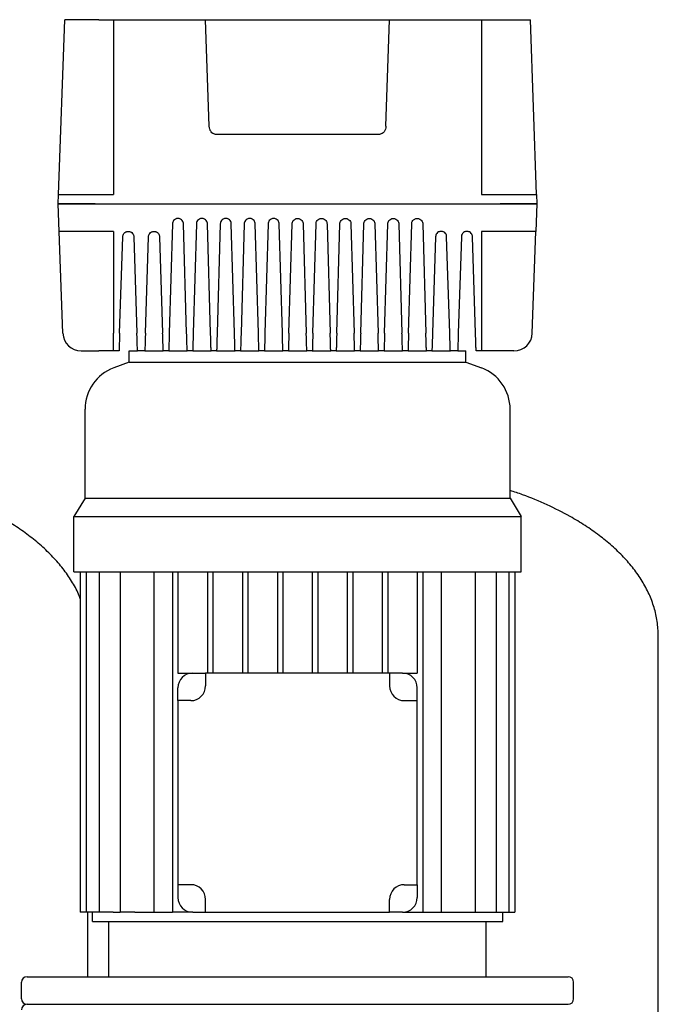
# Model space of a CAD drawing. Header units: millimetres. Extents: x 14 to 2034, y 13 to 1144.
# Tile 6 of 8: x 617 to 964, y 609 to 1144. Entities that reach past the tile are written whole.
import ezdxf

# ---------------------------------------------------------------- set-up
doc = ezdxf.new("R2010")
doc.units = ezdxf.units.MM

msp = doc.modelspace()

# ---------------------------------------------------------------- linework, layer by layer
at = {"color": 7, "linetype": 'Continuous', "lineweight": 25}
for p, q in [((638.54, 1048.87), (641.86, 1143.87)), ((660.36, 1143.87), (641.86, 1143.87)), ((660.36, 1143.87), (668.36, 1143.87)), ((668.36, 1143.87), (668.36, 1048.87)), ((668.36, 1143.87), (718.36, 1143.87)), ((720.39, 1085.99), (718.36, 1143.87)), ((721.29, 1143.87), (815.44, 1143.87)), ((816.34, 1085.99), (818.36, 1143.87)), ((818.36, 1143.87), (868.36, 1143.87)), ((868.36, 1143.87), (868.36, 1048.87)), ((868.36, 1143.87), (876.36, 1143.87)), ((876.36, 1143.87), (894.87, 1143.87)), ((898.19, 1048.87), (894.87, 1143.87)), ((723.46, 1081.7), (813.27, 1081.7)), ((638.36, 1043.87), (638.54, 1048.87)), ((658.53, 1048.87), (668.36, 1048.87)), ((868.36, 1048.87), (878.2, 1048.87)), ((898.19, 1048.87), (898.36, 1043.87)), ((638.89, 1028.87), (638.36, 1043.87)), ((658.35, 1043.87), (878.38, 1043.87)), ((898.36, 1043.87), (897.84, 1028.87)), ((700.37, 1032.96), (698.64, 973.52)), ((708.09, 973.52), (706.36, 1032.96)), ((713.37, 1032.96), (711.64, 973.52)), ((721.09, 973.52), (719.36, 1032.96)), ((726.37, 1032.96), (724.64, 973.52)), ((734.09, 973.52), (732.36, 1032.96)), ((739.37, 1032.96), (737.64, 973.52)), ((747.09, 973.52), (745.36, 1032.96)), ((752.37, 1032.96), (750.64, 973.52)), ((760.09, 973.52), (758.36, 1032.96)), ((763.64, 973.52), (765.37, 1032.96)), ((771.36, 1032.96), (773.09, 973.52)), ((776.64, 973.52), (778.37, 1032.96)), ((784.36, 1032.96), (786.09, 973.52)), ((789.64, 973.52), (791.37, 1032.96)), ((797.36, 1032.96), (799.09, 973.52)), ((802.64, 973.52), (804.37, 1032.96)), ((810.36, 1032.96), (812.09, 973.52)), ((815.64, 973.52), (817.37, 1032.96)), ((823.36, 1032.96), (825.09, 973.52)), ((828.64, 973.52), (830.37, 1032.96)), ((836.36, 1032.96), (838.09, 973.52)), ((640.82, 973.52), (638.89, 1028.87)), ((668.36, 1028.87), (658.88, 1028.87)), ((668.36, 1028.87), (668.36, 973.52)), ((877.85, 1028.87), (868.36, 1028.87)), ((868.36, 1028.87), (868.36, 973.52)), ((895.91, 973.52), (897.84, 1028.87)), ((671.68, 973.52), (673.37, 1025.97)), ((679.36, 1025.97), (681.05, 973.52)), ((685.68, 973.52), (687.37, 1025.97)), ((693.36, 1025.97), (695.05, 973.52)), ((843.37, 1025.97), (841.68, 973.52)), ((851.05, 973.52), (849.36, 1025.97)), ((857.37, 1025.97), (855.68, 973.52)), ((865.05, 973.52), (863.36, 1025.97)), ((668.36, 963.87), (668.36, 973.52)), ((868.36, 973.52), (868.36, 963.87)), ((650.82, 963.87), (660.36, 963.87)), ((668.36, 963.87), (660.36, 963.87)), ((671.36, 963.87), (668.36, 963.87)), ((676.86, 957.87), (676.86, 963.87)), ((676.86, 963.87), (681.36, 963.87)), ((685.36, 963.87), (681.36, 963.87)), ((685.36, 963.87), (695.36, 963.87)), ((698.36, 963.87), (695.36, 963.87)), ((698.36, 963.87), (708.36, 963.87)), ((711.36, 963.87), (708.36, 963.87)), ((711.36, 963.87), (721.36, 963.87)), ((724.36, 963.87), (721.36, 963.87)), ((724.36, 963.87), (734.36, 963.87)), ((737.36, 963.87), (734.36, 963.87)), ((737.36, 963.87), (747.36, 963.87)), ((750.36, 963.87), (747.36, 963.87)), ((750.36, 963.87), (760.36, 963.87)), ((763.36, 963.87), (760.36, 963.87)), ((763.36, 963.87), (773.36, 963.87)), ((776.36, 963.87), (773.36, 963.87)), ((776.36, 963.87), (786.36, 963.87)), ((789.36, 963.87), (786.36, 963.87)), ((789.36, 963.87), (799.36, 963.87)), ((802.36, 963.87), (799.36, 963.87)), ((802.36, 963.87), (812.36, 963.87)), ((815.36, 963.87), (812.36, 963.87)), ((815.36, 963.87), (825.36, 963.87)), ((828.36, 963.87), (825.36, 963.87)), ((828.36, 963.87), (838.36, 963.87)), ((841.36, 963.87), (838.36, 963.87)), ((841.36, 963.87), (851.36, 963.87)), ((855.36, 963.87), (851.36, 963.87)), ((855.36, 963.87), (859.86, 963.87)), ((859.86, 957.87), (859.86, 963.87)), ((868.36, 963.87), (865.36, 963.87)), ((876.36, 963.87), (868.36, 963.87)), ((885.91, 963.87), (876.36, 963.87)), ((676.86, 957.87), (668.44, 954.71)), ((676.86, 957.87), (859.86, 957.87)), ((859.86, 957.87), (868.29, 954.71)), ((652.86, 883.87), (652.86, 932.24)), ((883.86, 883.87), (883.86, 932.24)), ((652.86, 883.87), (646.86, 873.87)), ((652.86, 883.87), (883.86, 883.87)), ((883.86, 883.87), (889.86, 873.87)), ((646.86, 843.87), (646.86, 873.87)), ((646.86, 873.87), (889.86, 873.87)), ((889.86, 843.87), (889.86, 873.87)), ((646.86, 843.87), (889.86, 843.87)), ((650.27, 843.87), (650.27, 658.87)), ((653.57, 843.87), (653.57, 658.87)), ((660.49, 843.87), (660.49, 658.87)), ((671.87, 843.87), (671.87, 658.87)), ((690.34, 843.87), (690.34, 658.87)), ((700.36, 843.87), (700.36, 658.87)), ((703.36, 843.87), (703.36, 788.87)), ((719.36, 843.87), (719.36, 788.87)), ((722.36, 843.87), (722.36, 788.87)), ((738.36, 843.87), (738.36, 788.87)), ((741.36, 843.87), (741.36, 788.87)), ((757.36, 843.87), (757.36, 788.87)), ((760.36, 843.87), (760.36, 788.87)), ((776.36, 843.87), (776.36, 788.87)), ((779.36, 843.87), (779.36, 788.87)), ((795.36, 843.87), (795.36, 788.87)), ((798.36, 843.87), (798.36, 788.87)), ((814.36, 843.87), (814.36, 788.87)), ((817.36, 843.87), (817.36, 788.87)), ((833.36, 843.87), (833.36, 788.87)), ((836.36, 843.87), (836.36, 658.87)), ((846.39, 843.87), (846.39, 658.87)), ((864.86, 843.87), (864.86, 658.87)), ((876.24, 843.87), (876.24, 658.87)), ((883.16, 843.87), (883.16, 658.87)), ((886.46, 843.87), (886.46, 658.87)), ((964.36, 538.47), (964.36, 809.07)), ((703.36, 788.87), (711.36, 788.87)), ((711.36, 788.87), (718.36, 788.87)), ((718.36, 788.87), (718.36, 781.87)), ((818.36, 788.87), (718.36, 788.87)), ((818.36, 788.87), (818.36, 781.87)), ((825.36, 788.87), (818.36, 788.87)), ((825.36, 788.87), (833.36, 788.87)), ((703.36, 773.87), (703.36, 780.87)), ((833.36, 773.87), (833.36, 780.87)), ((703.36, 773.87), (703.36, 673.87)), ((710.36, 773.87), (703.36, 773.87)), ((826.36, 773.87), (833.36, 773.87)), ((833.36, 673.87), (833.36, 773.87)), ((710.36, 673.87), (703.36, 673.87)), ((703.36, 673.87), (703.36, 666.87)), ((826.36, 673.87), (833.36, 673.87)), ((833.36, 673.87), (833.36, 666.87)), ((718.36, 658.87), (718.36, 665.87)), ((818.36, 658.87), (818.36, 665.87)), ((653.57, 658.87), (650.27, 658.87)), ((660.49, 658.87), (653.57, 658.87)), ((654.36, 623.87), (654.36, 658.87)), ((656.86, 653.87), (656.86, 658.87)), ((668.21, 658.87), (660.49, 658.87)), ((668.21, 658.87), (671.87, 658.87)), ((680, 658.87), (671.87, 658.87)), ((680, 658.87), (700.36, 658.87)), ((711.36, 658.87), (700.36, 658.87)), ((711.36, 658.87), (718.36, 658.87)), ((718.36, 658.87), (818.36, 658.87)), ((825.36, 658.87), (818.36, 658.87)), ((825.36, 658.87), (836.36, 658.87)), ((836.36, 658.87), (856.73, 658.87)), ((856.73, 658.87), (864.86, 658.87)), ((864.86, 658.87), (868.52, 658.87)), ((868.52, 658.87), (876.24, 658.87)), ((876.24, 658.87), (883.16, 658.87)), ((879.86, 653.87), (879.86, 658.87)), ((883.16, 658.87), (886.46, 658.87)), ((656.86, 653.87), (879.86, 653.87)), ((665.86, 623.87), (665.86, 653.87)), ((870.86, 623.87), (870.86, 653.87)), ((618.36, 611.87), (618.36, 620.87)), ((621.36, 623.87), (915.36, 623.87)), ((918.36, 611.87), (918.36, 620.87)), ((621.36, 608.87), (915.36, 608.87))]:
    msp.add_line(p, q, dxfattribs=at)
for centre, radius, start, end in [((650.82, 973.87), 10, 182, 270), ((885.91, 973.87), 10, 270, 358), ((676.86, 932.24), 24, 110.556, 180), ((859.86, 932.24), 24, 0, 69.444), ((711.36, 780.87), 8, 90, 180), ((825.36, 780.87), 8, 0, 90), ((710.36, 781.87), 8, 270, 0), ((826.36, 781.87), 8, 180, 270), ((710.36, 665.87), 8, 0, 90), ((826.36, 665.87), 8, 90, 180), ((711.36, 666.87), 8, 180, 270), ((825.36, 666.87), 8, 270, 0), ((621.36, 620.87), 3, 90, 180), ((915.36, 620.87), 3, 0, 90), ((621.36, 611.87), 3, 180, 270), ((915.36, 611.87), 3, 270, 0), ((621.36, 605.87), 3, 90, 180)]:
    msp.add_arc(centre, radius, start, end, dxfattribs=at)
for points, knots in [([(718.36, 1143.87), (718.36, 1143.87), (718.43, 1143.87), (718.71, 1143.87), (718.93, 1143.87), (719.5, 1143.87), (719.85, 1143.87), (720.57, 1143.87), (720.94, 1143.87), (721.29, 1143.87)], [0, 0, 0, 0, 0.25, 0.25, 0.5, 0.5, 0.75, 0.75, 1, 1, 1, 1]), ([(815.44, 1143.87), (815.79, 1143.87), (816.16, 1143.87), (816.88, 1143.87), (817.23, 1143.87), (817.8, 1143.87), (818.02, 1143.87), (818.3, 1143.87), (818.36, 1143.87), (818.36, 1143.87)], [0, 0, 0, 0, 0.25, 0.25, 0.5, 0.5, 0.75, 0.75, 1, 1, 1, 1]), ([(723.46, 1081.7), (723.11, 1081.7), (722.74, 1081.79), (722, 1082.21), (721.64, 1082.53), (721.05, 1083.37), (720.81, 1083.87), (720.49, 1084.93), (720.4, 1085.48), (720.39, 1085.99)], [0, 0, 0, 0, 0.25, 0.25, 0.5, 0.5, 0.75, 0.75, 1, 1, 1, 1]), ([(816.34, 1085.99), (816.33, 1085.48), (816.24, 1084.93), (815.92, 1083.87), (815.68, 1083.37), (815.09, 1082.53), (814.73, 1082.21), (813.99, 1081.79), (813.62, 1081.7), (813.27, 1081.7)], [0, 0, 0, 0, 0.25, 0.25, 0.5, 0.5, 0.75, 0.75, 1, 1, 1, 1]), ([(638.54, 1048.87), (638.54, 1048.87), (638.64, 1048.87), (639.1, 1048.87), (639.46, 1048.87), (640.43, 1048.87), (641.05, 1048.87), (642.54, 1048.87), (643.42, 1048.87), (645.37, 1048.87), (646.44, 1048.87), (648.73, 1048.87), (649.94, 1048.87), (652.4, 1048.87), (653.65, 1048.87), (656.13, 1048.87), (657.35, 1048.87), (658.53, 1048.87)], [0, 0, 0, 0, 0.125, 0.125, 0.25, 0.25, 0.375, 0.375, 0.5, 0.5, 0.625, 0.625, 0.75, 0.75, 0.875, 0.875, 1, 1, 1, 1]), ([(878.2, 1048.87), (879.38, 1048.87), (880.6, 1048.87), (883.08, 1048.87), (884.33, 1048.87), (886.79, 1048.87), (888, 1048.87), (890.28, 1048.87), (891.36, 1048.87), (893.31, 1048.87), (894.19, 1048.87), (895.68, 1048.87), (896.3, 1048.87), (897.27, 1048.87), (897.63, 1048.87), (898.09, 1048.87), (898.19, 1048.87), (898.19, 1048.87)], [0, 0, 0, 0, 0.125, 0.125, 0.25, 0.25, 0.375, 0.375, 0.5, 0.5, 0.625, 0.625, 0.75, 0.75, 0.875, 0.875, 1, 1, 1, 1]), ([(658.35, 1043.87), (657.17, 1043.87), (655.95, 1043.87), (653.48, 1043.87), (652.22, 1043.87), (649.76, 1043.87), (648.56, 1043.87), (646.27, 1043.87), (645.19, 1043.87), (643.24, 1043.87), (642.37, 1043.87), (640.88, 1043.87), (640.25, 1043.87), (639.28, 1043.87), (638.93, 1043.87), (638.47, 1043.87), (638.36, 1043.87), (638.36, 1043.87)], [0, 0, 0, 0, 0.125, 0.125, 0.25, 0.25, 0.375, 0.375, 0.5, 0.5, 0.625, 0.625, 0.75, 0.75, 0.875, 0.875, 1, 1, 1, 1]), ([(638.36, 1043.87), (638.36, 1043.87), (638.47, 1043.87), (638.93, 1043.87), (639.28, 1043.87), (640.25, 1043.87), (640.88, 1043.87), (642.37, 1043.87), (643.24, 1043.87), (645.19, 1043.87), (646.27, 1043.87), (648.56, 1043.87), (649.76, 1043.87), (652.22, 1043.87), (653.48, 1043.87), (655.95, 1043.87), (657.17, 1043.87), (658.35, 1043.87)], [0, 0, 0, 0, 0.125, 0.125, 0.25, 0.25, 0.375, 0.375, 0.5, 0.5, 0.625, 0.625, 0.75, 0.75, 0.875, 0.875, 1, 1, 1, 1]), ([(898.36, 1043.87), (898.36, 1043.87), (898.26, 1043.87), (897.8, 1043.87), (897.45, 1043.87), (896.47, 1043.87), (895.85, 1043.87), (894.36, 1043.87), (893.49, 1043.87), (891.54, 1043.87), (890.46, 1043.87), (888.17, 1043.87), (886.97, 1043.87), (884.51, 1043.87), (883.25, 1043.87), (880.78, 1043.87), (879.56, 1043.87), (878.38, 1043.87)], [0, 0, 0, 0, 0.125, 0.125, 0.25, 0.25, 0.375, 0.375, 0.5, 0.5, 0.625, 0.625, 0.75, 0.75, 0.875, 0.875, 1, 1, 1, 1]), ([(878.38, 1043.87), (879.56, 1043.87), (880.78, 1043.87), (883.25, 1043.87), (884.51, 1043.87), (886.97, 1043.87), (888.17, 1043.87), (890.46, 1043.87), (891.54, 1043.87), (893.49, 1043.87), (894.36, 1043.87), (895.85, 1043.87), (896.47, 1043.87), (897.45, 1043.87), (897.8, 1043.87), (898.26, 1043.87), (898.36, 1043.87), (898.36, 1043.87)], [0, 0, 0, 0, 0.125, 0.125, 0.25, 0.25, 0.375, 0.375, 0.5, 0.5, 0.625, 0.625, 0.75, 0.75, 0.875, 0.875, 1, 1, 1, 1]), ([(706.36, 1032.96), (706.36, 1033.21), (706.32, 1033.49), (706.12, 1034.09), (705.97, 1034.42), (705.48, 1035.04), (705.15, 1035.33), (704.54, 1035.64), (704.31, 1035.73), (703.85, 1035.84), (703.61, 1035.87), (703.12, 1035.87), (702.88, 1035.84), (702.41, 1035.73), (702.19, 1035.64), (701.58, 1035.33), (701.25, 1035.04), (700.76, 1034.42), (700.61, 1034.09), (700.41, 1033.49), (700.37, 1033.21), (700.37, 1032.96)], [0, 0, 0, 0, 0.125, 0.125, 0.25, 0.25, 0.375, 0.375, 0.4375, 0.4375, 0.5, 0.5, 0.5625, 0.5625, 0.625, 0.625, 0.75, 0.75, 0.875, 0.875, 1, 1, 1, 1]), ([(719.36, 1032.96), (719.36, 1033.21), (719.32, 1033.49), (719.12, 1034.09), (718.97, 1034.42), (718.48, 1035.04), (718.15, 1035.33), (717.54, 1035.64), (717.31, 1035.73), (716.85, 1035.84), (716.61, 1035.87), (716.12, 1035.87), (715.88, 1035.84), (715.41, 1035.73), (715.19, 1035.64), (714.58, 1035.33), (714.25, 1035.04), (713.76, 1034.42), (713.61, 1034.09), (713.41, 1033.49), (713.37, 1033.21), (713.37, 1032.96)], [0, 0, 0, 0, 0.125, 0.125, 0.25, 0.25, 0.375, 0.375, 0.4375, 0.4375, 0.5, 0.5, 0.5625, 0.5625, 0.625, 0.625, 0.75, 0.75, 0.875, 0.875, 1, 1, 1, 1]), ([(732.36, 1032.96), (732.36, 1033.21), (732.32, 1033.49), (732.12, 1034.09), (731.97, 1034.42), (731.48, 1035.04), (731.15, 1035.33), (730.54, 1035.64), (730.31, 1035.73), (729.85, 1035.84), (729.61, 1035.87), (729.12, 1035.87), (728.88, 1035.84), (728.41, 1035.73), (728.19, 1035.64), (727.58, 1035.33), (727.25, 1035.04), (726.76, 1034.42), (726.61, 1034.09), (726.41, 1033.49), (726.37, 1033.21), (726.37, 1032.96)], [0, 0, 0, 0, 0.125, 0.125, 0.25, 0.25, 0.375, 0.375, 0.4375, 0.4375, 0.5, 0.5, 0.5625, 0.5625, 0.625, 0.625, 0.75, 0.75, 0.875, 0.875, 1, 1, 1, 1]), ([(745.36, 1032.96), (745.36, 1033.21), (745.32, 1033.49), (745.12, 1034.09), (744.97, 1034.42), (744.48, 1035.04), (744.15, 1035.33), (743.54, 1035.64), (743.31, 1035.73), (742.85, 1035.84), (742.61, 1035.87), (742.12, 1035.87), (741.88, 1035.84), (741.41, 1035.73), (741.19, 1035.64), (740.58, 1035.33), (740.25, 1035.04), (739.76, 1034.42), (739.61, 1034.09), (739.41, 1033.49), (739.37, 1033.21), (739.37, 1032.96)], [0, 0, 0, 0, 0.125, 0.125, 0.25, 0.25, 0.375, 0.375, 0.4375, 0.4375, 0.5, 0.5, 0.5625, 0.5625, 0.625, 0.625, 0.75, 0.75, 0.875, 0.875, 1, 1, 1, 1]), ([(758.36, 1032.96), (758.36, 1033.21), (758.32, 1033.49), (758.12, 1034.09), (757.97, 1034.42), (757.48, 1035.04), (757.15, 1035.33), (756.54, 1035.64), (756.31, 1035.73), (755.85, 1035.84), (755.61, 1035.87), (755.12, 1035.87), (754.88, 1035.84), (754.41, 1035.73), (754.19, 1035.64), (753.58, 1035.33), (753.25, 1035.04), (752.76, 1034.42), (752.61, 1034.09), (752.41, 1033.49), (752.37, 1033.21), (752.37, 1032.96)], [0, 0, 0, 0, 0.125, 0.125, 0.25, 0.25, 0.375, 0.375, 0.4375, 0.4375, 0.5, 0.5, 0.5625, 0.5625, 0.625, 0.625, 0.75, 0.75, 0.875, 0.875, 1, 1, 1, 1]), ([(765.37, 1032.96), (765.37, 1033.21), (765.41, 1033.49), (765.61, 1034.09), (765.76, 1034.42), (766.25, 1035.04), (766.58, 1035.33), (767.19, 1035.64), (767.41, 1035.73), (767.88, 1035.84), (768.12, 1035.87), (768.61, 1035.87), (768.85, 1035.84), (769.31, 1035.73), (769.54, 1035.64), (770.15, 1035.33), (770.48, 1035.04), (770.97, 1034.42), (771.12, 1034.09), (771.32, 1033.49), (771.36, 1033.21), (771.36, 1032.96)], [0, 0, 0, 0, 0.125, 0.125, 0.25, 0.25, 0.375, 0.375, 0.4375, 0.4375, 0.5, 0.5, 0.5625, 0.5625, 0.625, 0.625, 0.75, 0.75, 0.875, 0.875, 1, 1, 1, 1]), ([(778.37, 1032.96), (778.37, 1033.21), (778.41, 1033.49), (778.61, 1034.09), (778.76, 1034.42), (779.25, 1035.04), (779.58, 1035.33), (780.19, 1035.64), (780.41, 1035.73), (780.88, 1035.84), (781.12, 1035.87), (781.61, 1035.87), (781.85, 1035.84), (782.31, 1035.73), (782.54, 1035.64), (783.15, 1035.33), (783.48, 1035.04), (783.97, 1034.42), (784.12, 1034.09), (784.32, 1033.49), (784.36, 1033.21), (784.36, 1032.96)], [0, 0, 0, 0, 0.125, 0.125, 0.25, 0.25, 0.375, 0.375, 0.4375, 0.4375, 0.5, 0.5, 0.5625, 0.5625, 0.625, 0.625, 0.75, 0.75, 0.875, 0.875, 1, 1, 1, 1]), ([(791.37, 1032.96), (791.37, 1033.21), (791.41, 1033.49), (791.61, 1034.09), (791.76, 1034.42), (792.25, 1035.04), (792.58, 1035.33), (793.19, 1035.64), (793.41, 1035.73), (793.88, 1035.84), (794.12, 1035.87), (794.61, 1035.87), (794.85, 1035.84), (795.31, 1035.73), (795.54, 1035.64), (796.15, 1035.33), (796.48, 1035.04), (796.97, 1034.42), (797.12, 1034.09), (797.32, 1033.49), (797.36, 1033.21), (797.36, 1032.96)], [0, 0, 0, 0, 0.125, 0.125, 0.25, 0.25, 0.375, 0.375, 0.4375, 0.4375, 0.5, 0.5, 0.5625, 0.5625, 0.625, 0.625, 0.75, 0.75, 0.875, 0.875, 1, 1, 1, 1]), ([(804.37, 1032.96), (804.37, 1033.21), (804.41, 1033.49), (804.61, 1034.09), (804.76, 1034.42), (805.25, 1035.04), (805.58, 1035.33), (806.19, 1035.64), (806.41, 1035.73), (806.88, 1035.84), (807.12, 1035.87), (807.61, 1035.87), (807.85, 1035.84), (808.31, 1035.73), (808.54, 1035.64), (809.15, 1035.33), (809.48, 1035.04), (809.97, 1034.42), (810.12, 1034.09), (810.32, 1033.49), (810.36, 1033.21), (810.36, 1032.96)], [0, 0, 0, 0, 0.125, 0.125, 0.25, 0.25, 0.375, 0.375, 0.4375, 0.4375, 0.5, 0.5, 0.5625, 0.5625, 0.625, 0.625, 0.75, 0.75, 0.875, 0.875, 1, 1, 1, 1]), ([(817.37, 1032.96), (817.37, 1033.21), (817.41, 1033.49), (817.61, 1034.09), (817.76, 1034.42), (818.25, 1035.04), (818.58, 1035.33), (819.19, 1035.64), (819.41, 1035.73), (819.88, 1035.84), (820.12, 1035.87), (820.61, 1035.87), (820.85, 1035.84), (821.31, 1035.73), (821.54, 1035.64), (822.15, 1035.33), (822.48, 1035.04), (822.97, 1034.42), (823.12, 1034.09), (823.32, 1033.49), (823.36, 1033.21), (823.36, 1032.96)], [0, 0, 0, 0, 0.125, 0.125, 0.25, 0.25, 0.375, 0.375, 0.4375, 0.4375, 0.5, 0.5, 0.5625, 0.5625, 0.625, 0.625, 0.75, 0.75, 0.875, 0.875, 1, 1, 1, 1]), ([(830.37, 1032.96), (830.37, 1033.21), (830.41, 1033.49), (830.61, 1034.09), (830.76, 1034.42), (831.25, 1035.04), (831.58, 1035.33), (832.19, 1035.64), (832.41, 1035.73), (832.88, 1035.84), (833.12, 1035.87), (833.61, 1035.87), (833.85, 1035.84), (834.31, 1035.73), (834.54, 1035.64), (835.15, 1035.33), (835.48, 1035.04), (835.97, 1034.42), (836.12, 1034.09), (836.32, 1033.49), (836.36, 1033.21), (836.36, 1032.96)], [0, 0, 0, 0, 0.125, 0.125, 0.25, 0.25, 0.375, 0.375, 0.4375, 0.4375, 0.5, 0.5, 0.5625, 0.5625, 0.625, 0.625, 0.75, 0.75, 0.875, 0.875, 1, 1, 1, 1]), ([(658.88, 1028.87), (657.7, 1028.87), (656.48, 1028.87), (654, 1028.87), (652.75, 1028.87), (650.29, 1028.87), (649.08, 1028.87), (646.79, 1028.87), (645.72, 1028.87), (643.77, 1028.87), (642.89, 1028.87), (641.4, 1028.87), (640.78, 1028.87), (639.8, 1028.87), (639.45, 1028.87), (638.99, 1028.87), (638.89, 1028.87), (638.89, 1028.87)], [0, 0, 0, 0, 0.125, 0.125, 0.25, 0.25, 0.375, 0.375, 0.5, 0.5, 0.625, 0.625, 0.75, 0.75, 0.875, 0.875, 1, 1, 1, 1]), ([(673.37, 1025.97), (673.37, 1026.22), (673.41, 1026.5), (673.61, 1027.1), (673.77, 1027.42), (674.25, 1028.04), (674.59, 1028.33), (675.2, 1028.64), (675.42, 1028.73), (675.88, 1028.84), (676.12, 1028.87), (676.61, 1028.87), (676.85, 1028.84), (677.31, 1028.73), (677.53, 1028.64), (678.14, 1028.33), (678.47, 1028.04), (678.96, 1027.42), (679.12, 1027.1), (679.32, 1026.5), (679.35, 1026.22), (679.36, 1025.97)], [0, 0, 0, 0, 0.125, 0.125, 0.25, 0.25, 0.375, 0.375, 0.4375, 0.4375, 0.5, 0.5, 0.5625, 0.5625, 0.625, 0.625, 0.75, 0.75, 0.875, 0.875, 1, 1, 1, 1]), ([(687.37, 1025.97), (687.37, 1026.22), (687.41, 1026.5), (687.61, 1027.1), (687.77, 1027.42), (688.25, 1028.04), (688.59, 1028.33), (689.2, 1028.64), (689.42, 1028.73), (689.88, 1028.84), (690.12, 1028.87), (690.61, 1028.87), (690.85, 1028.84), (691.31, 1028.73), (691.53, 1028.64), (692.14, 1028.33), (692.47, 1028.04), (692.96, 1027.42), (693.12, 1027.1), (693.32, 1026.5), (693.35, 1026.22), (693.36, 1025.97)], [0, 0, 0, 0, 0.125, 0.125, 0.25, 0.25, 0.375, 0.375, 0.4375, 0.4375, 0.5, 0.5, 0.5625, 0.5625, 0.625, 0.625, 0.75, 0.75, 0.875, 0.875, 1, 1, 1, 1]), ([(849.36, 1025.97), (849.35, 1026.22), (849.32, 1026.5), (849.12, 1027.1), (848.96, 1027.42), (848.47, 1028.04), (848.14, 1028.33), (847.53, 1028.64), (847.31, 1028.73), (846.85, 1028.84), (846.61, 1028.87), (846.12, 1028.87), (845.88, 1028.84), (845.42, 1028.73), (845.2, 1028.64), (844.59, 1028.33), (844.25, 1028.04), (843.77, 1027.42), (843.61, 1027.1), (843.41, 1026.5), (843.37, 1026.22), (843.37, 1025.97)], [0, 0, 0, 0, 0.125, 0.125, 0.25, 0.25, 0.375, 0.375, 0.4375, 0.4375, 0.5, 0.5, 0.5625, 0.5625, 0.625, 0.625, 0.75, 0.75, 0.875, 0.875, 1, 1, 1, 1]), ([(863.36, 1025.97), (863.35, 1026.22), (863.32, 1026.5), (863.12, 1027.1), (862.96, 1027.42), (862.47, 1028.04), (862.14, 1028.33), (861.53, 1028.64), (861.31, 1028.73), (860.85, 1028.84), (860.61, 1028.87), (860.12, 1028.87), (859.88, 1028.84), (859.42, 1028.73), (859.2, 1028.64), (858.59, 1028.33), (858.25, 1028.04), (857.77, 1027.42), (857.61, 1027.1), (857.41, 1026.5), (857.37, 1026.22), (857.37, 1025.97)], [0, 0, 0, 0, 0.125, 0.125, 0.25, 0.25, 0.375, 0.375, 0.4375, 0.4375, 0.5, 0.5, 0.5625, 0.5625, 0.625, 0.625, 0.75, 0.75, 0.875, 0.875, 1, 1, 1, 1]), ([(897.84, 1028.87), (897.84, 1028.87), (897.74, 1028.87), (897.28, 1028.87), (896.92, 1028.87), (895.95, 1028.87), (895.33, 1028.87), (893.84, 1028.87), (892.96, 1028.87), (891.01, 1028.87), (889.94, 1028.87), (887.65, 1028.87), (886.44, 1028.87), (883.98, 1028.87), (882.73, 1028.87), (880.25, 1028.87), (879.03, 1028.87), (877.85, 1028.87)], [0, 0, 0, 0, 0.125, 0.125, 0.25, 0.25, 0.375, 0.375, 0.5, 0.5, 0.625, 0.625, 0.75, 0.75, 0.875, 0.875, 1, 1, 1, 1]), ([(671.68, 973.52), (671.66, 972.94), (671.64, 972.35), (671.6, 971.14), (671.58, 970.53), (671.54, 969.34), (671.52, 968.76), (671.49, 967.66), (671.47, 967.15), (671.44, 966.21), (671.43, 965.79), (671.4, 965.08), (671.39, 964.78), (671.38, 964.31), (671.37, 964.14), (671.37, 963.92), (671.36, 963.87), (671.36, 963.87)], [0, 0, 0, 0, 0.125, 0.125, 0.25, 0.25, 0.375, 0.375, 0.5, 0.5, 0.625, 0.625, 0.75, 0.75, 0.875, 0.875, 1, 1, 1, 1]), ([(681.36, 963.87), (681.36, 963.87), (681.36, 963.92), (681.36, 964.14), (681.35, 964.31), (681.34, 964.78), (681.33, 965.08), (681.3, 965.79), (681.29, 966.21), (681.26, 967.15), (681.24, 967.66), (681.21, 968.76), (681.19, 969.34), (681.15, 970.53), (681.13, 971.14), (681.09, 972.35), (681.07, 972.94), (681.05, 973.52)], [0, 0, 0, 0, 0.125, 0.125, 0.25, 0.25, 0.375, 0.375, 0.5, 0.5, 0.625, 0.625, 0.75, 0.75, 0.875, 0.875, 1, 1, 1, 1]), ([(685.68, 973.52), (685.66, 972.94), (685.64, 972.35), (685.6, 971.14), (685.58, 970.53), (685.54, 969.34), (685.52, 968.76), (685.49, 967.66), (685.47, 967.15), (685.44, 966.21), (685.43, 965.79), (685.4, 965.08), (685.39, 964.78), (685.38, 964.31), (685.37, 964.14), (685.37, 963.92), (685.36, 963.87), (685.36, 963.87)], [0, 0, 0, 0, 0.125, 0.125, 0.25, 0.25, 0.375, 0.375, 0.5, 0.5, 0.625, 0.625, 0.75, 0.75, 0.875, 0.875, 1, 1, 1, 1]), ([(695.36, 963.87), (695.36, 963.87), (695.36, 963.92), (695.36, 964.14), (695.35, 964.31), (695.34, 964.78), (695.33, 965.08), (695.3, 965.79), (695.29, 966.21), (695.26, 967.15), (695.24, 967.66), (695.21, 968.76), (695.19, 969.34), (695.15, 970.53), (695.13, 971.14), (695.09, 972.35), (695.07, 972.94), (695.05, 973.52)], [0, 0, 0, 0, 0.125, 0.125, 0.25, 0.25, 0.375, 0.375, 0.5, 0.5, 0.625, 0.625, 0.75, 0.75, 0.875, 0.875, 1, 1, 1, 1]), ([(698.64, 973.52), (698.63, 972.94), (698.61, 972.35), (698.58, 971.14), (698.56, 970.53), (698.52, 969.34), (698.51, 968.76), (698.47, 967.66), (698.46, 967.15), (698.43, 966.21), (698.42, 965.79), (698.4, 965.08), (698.39, 964.78), (698.38, 964.31), (698.37, 964.14), (698.37, 963.92), (698.36, 963.87), (698.36, 963.87)], [0, 0, 0, 0, 0.125, 0.125, 0.25, 0.25, 0.375, 0.375, 0.5, 0.5, 0.625, 0.625, 0.75, 0.75, 0.875, 0.875, 1, 1, 1, 1]), ([(708.36, 963.87), (708.36, 963.87), (708.36, 963.92), (708.36, 964.14), (708.35, 964.31), (708.34, 964.78), (708.33, 965.08), (708.31, 965.79), (708.3, 966.21), (708.27, 967.15), (708.25, 967.66), (708.22, 968.76), (708.21, 969.34), (708.17, 970.53), (708.15, 971.14), (708.12, 972.35), (708.1, 972.94), (708.09, 973.52)], [0, 0, 0, 0, 0.125, 0.125, 0.25, 0.25, 0.375, 0.375, 0.5, 0.5, 0.625, 0.625, 0.75, 0.75, 0.875, 0.875, 1, 1, 1, 1]), ([(711.64, 973.52), (711.63, 972.94), (711.61, 972.35), (711.58, 971.14), (711.56, 970.53), (711.52, 969.34), (711.51, 968.76), (711.47, 967.66), (711.46, 967.15), (711.43, 966.21), (711.42, 965.79), (711.4, 965.08), (711.39, 964.78), (711.38, 964.31), (711.37, 964.14), (711.37, 963.92), (711.36, 963.87), (711.36, 963.87)], [0, 0, 0, 0, 0.125, 0.125, 0.25, 0.25, 0.375, 0.375, 0.5, 0.5, 0.625, 0.625, 0.75, 0.75, 0.875, 0.875, 1, 1, 1, 1]), ([(721.36, 963.87), (721.36, 963.87), (721.36, 963.92), (721.36, 964.14), (721.35, 964.31), (721.34, 964.78), (721.33, 965.08), (721.31, 965.79), (721.3, 966.21), (721.27, 967.15), (721.25, 967.66), (721.22, 968.76), (721.21, 969.34), (721.17, 970.53), (721.15, 971.14), (721.12, 972.35), (721.1, 972.94), (721.09, 973.52)], [0, 0, 0, 0, 0.125, 0.125, 0.25, 0.25, 0.375, 0.375, 0.5, 0.5, 0.625, 0.625, 0.75, 0.75, 0.875, 0.875, 1, 1, 1, 1]), ([(724.64, 973.52), (724.63, 972.94), (724.61, 972.35), (724.58, 971.14), (724.56, 970.53), (724.52, 969.34), (724.51, 968.76), (724.47, 967.66), (724.46, 967.15), (724.43, 966.21), (724.42, 965.79), (724.4, 965.08), (724.39, 964.78), (724.38, 964.31), (724.37, 964.14), (724.37, 963.92), (724.36, 963.87), (724.36, 963.87)], [0, 0, 0, 0, 0.125, 0.125, 0.25, 0.25, 0.375, 0.375, 0.5, 0.5, 0.625, 0.625, 0.75, 0.75, 0.875, 0.875, 1, 1, 1, 1]), ([(734.36, 963.87), (734.36, 963.87), (734.36, 963.92), (734.36, 964.14), (734.35, 964.31), (734.34, 964.78), (734.33, 965.08), (734.31, 965.79), (734.3, 966.21), (734.27, 967.15), (734.25, 967.66), (734.22, 968.76), (734.21, 969.34), (734.17, 970.53), (734.15, 971.14), (734.12, 972.35), (734.1, 972.94), (734.09, 973.52)], [0, 0, 0, 0, 0.125, 0.125, 0.25, 0.25, 0.375, 0.375, 0.5, 0.5, 0.625, 0.625, 0.75, 0.75, 0.875, 0.875, 1, 1, 1, 1]), ([(737.64, 973.52), (737.63, 972.94), (737.61, 972.35), (737.58, 971.14), (737.56, 970.53), (737.52, 969.34), (737.51, 968.76), (737.47, 967.66), (737.46, 967.15), (737.43, 966.21), (737.42, 965.79), (737.4, 965.08), (737.39, 964.78), (737.38, 964.31), (737.37, 964.14), (737.37, 963.92), (737.36, 963.87), (737.36, 963.87)], [0, 0, 0, 0, 0.125, 0.125, 0.25, 0.25, 0.375, 0.375, 0.5, 0.5, 0.625, 0.625, 0.75, 0.75, 0.875, 0.875, 1, 1, 1, 1]), ([(747.36, 963.87), (747.36, 963.87), (747.36, 963.92), (747.36, 964.14), (747.35, 964.31), (747.34, 964.78), (747.33, 965.08), (747.31, 965.79), (747.3, 966.21), (747.27, 967.15), (747.25, 967.66), (747.22, 968.76), (747.21, 969.34), (747.17, 970.53), (747.15, 971.14), (747.12, 972.35), (747.1, 972.94), (747.09, 973.52)], [0, 0, 0, 0, 0.125, 0.125, 0.25, 0.25, 0.375, 0.375, 0.5, 0.5, 0.625, 0.625, 0.75, 0.75, 0.875, 0.875, 1, 1, 1, 1]), ([(750.64, 973.52), (750.63, 972.94), (750.61, 972.35), (750.58, 971.14), (750.56, 970.53), (750.52, 969.34), (750.51, 968.76), (750.47, 967.66), (750.46, 967.15), (750.43, 966.21), (750.42, 965.79), (750.4, 965.08), (750.39, 964.78), (750.38, 964.31), (750.37, 964.14), (750.37, 963.92), (750.36, 963.87), (750.36, 963.87)], [0, 0, 0, 0, 0.125, 0.125, 0.25, 0.25, 0.375, 0.375, 0.5, 0.5, 0.625, 0.625, 0.75, 0.75, 0.875, 0.875, 1, 1, 1, 1]), ([(760.36, 963.87), (760.36, 963.87), (760.36, 963.92), (760.36, 964.14), (760.35, 964.31), (760.34, 964.78), (760.33, 965.08), (760.31, 965.79), (760.3, 966.21), (760.27, 967.15), (760.25, 967.66), (760.22, 968.76), (760.21, 969.34), (760.17, 970.53), (760.15, 971.14), (760.12, 972.35), (760.1, 972.94), (760.09, 973.52)], [0, 0, 0, 0, 0.125, 0.125, 0.25, 0.25, 0.375, 0.375, 0.5, 0.5, 0.625, 0.625, 0.75, 0.75, 0.875, 0.875, 1, 1, 1, 1]), ([(763.64, 973.52), (763.63, 972.94), (763.61, 972.35), (763.58, 971.14), (763.56, 970.53), (763.52, 969.34), (763.51, 968.76), (763.47, 967.66), (763.46, 967.15), (763.43, 966.21), (763.42, 965.79), (763.4, 965.08), (763.39, 964.78), (763.38, 964.31), (763.37, 964.14), (763.37, 963.92), (763.36, 963.87), (763.36, 963.87)], [0, 0, 0, 0, 0.125, 0.125, 0.25, 0.25, 0.375, 0.375, 0.5, 0.5, 0.625, 0.625, 0.75, 0.75, 0.875, 0.875, 1, 1, 1, 1]), ([(773.36, 963.87), (773.36, 963.87), (773.36, 963.92), (773.36, 964.14), (773.35, 964.31), (773.34, 964.78), (773.33, 965.08), (773.31, 965.79), (773.3, 966.21), (773.27, 967.15), (773.25, 967.66), (773.22, 968.76), (773.21, 969.34), (773.17, 970.53), (773.15, 971.14), (773.12, 972.35), (773.1, 972.94), (773.09, 973.52)], [0, 0, 0, 0, 0.125, 0.125, 0.25, 0.25, 0.375, 0.375, 0.5, 0.5, 0.625, 0.625, 0.75, 0.75, 0.875, 0.875, 1, 1, 1, 1]), ([(776.64, 973.52), (776.63, 972.94), (776.61, 972.35), (776.58, 971.14), (776.56, 970.53), (776.52, 969.34), (776.51, 968.76), (776.47, 967.66), (776.46, 967.15), (776.43, 966.21), (776.42, 965.79), (776.4, 965.08), (776.39, 964.78), (776.38, 964.31), (776.37, 964.14), (776.37, 963.92), (776.36, 963.87), (776.36, 963.87)], [0, 0, 0, 0, 0.125, 0.125, 0.25, 0.25, 0.375, 0.375, 0.5, 0.5, 0.625, 0.625, 0.75, 0.75, 0.875, 0.875, 1, 1, 1, 1]), ([(786.36, 963.87), (786.36, 963.87), (786.36, 963.92), (786.36, 964.14), (786.35, 964.31), (786.34, 964.78), (786.33, 965.08), (786.31, 965.79), (786.3, 966.21), (786.27, 967.15), (786.25, 967.66), (786.22, 968.76), (786.21, 969.34), (786.17, 970.53), (786.15, 971.14), (786.12, 972.35), (786.1, 972.94), (786.09, 973.52)], [0, 0, 0, 0, 0.125, 0.125, 0.25, 0.25, 0.375, 0.375, 0.5, 0.5, 0.625, 0.625, 0.75, 0.75, 0.875, 0.875, 1, 1, 1, 1]), ([(789.64, 973.52), (789.63, 972.94), (789.61, 972.35), (789.58, 971.14), (789.56, 970.53), (789.52, 969.34), (789.51, 968.76), (789.47, 967.66), (789.46, 967.15), (789.43, 966.21), (789.42, 965.79), (789.4, 965.08), (789.39, 964.78), (789.38, 964.31), (789.37, 964.14), (789.37, 963.92), (789.36, 963.87), (789.36, 963.87)], [0, 0, 0, 0, 0.125, 0.125, 0.25, 0.25, 0.375, 0.375, 0.5, 0.5, 0.625, 0.625, 0.75, 0.75, 0.875, 0.875, 1, 1, 1, 1]), ([(799.36, 963.87), (799.36, 963.87), (799.36, 963.92), (799.36, 964.14), (799.35, 964.31), (799.34, 964.78), (799.33, 965.08), (799.31, 965.79), (799.3, 966.21), (799.27, 967.15), (799.25, 967.66), (799.22, 968.76), (799.21, 969.34), (799.17, 970.53), (799.15, 971.14), (799.12, 972.35), (799.1, 972.94), (799.09, 973.52)], [0, 0, 0, 0, 0.125, 0.125, 0.25, 0.25, 0.375, 0.375, 0.5, 0.5, 0.625, 0.625, 0.75, 0.75, 0.875, 0.875, 1, 1, 1, 1]), ([(802.64, 973.52), (802.63, 972.94), (802.61, 972.35), (802.58, 971.14), (802.56, 970.53), (802.52, 969.34), (802.51, 968.76), (802.47, 967.66), (802.46, 967.15), (802.43, 966.21), (802.42, 965.79), (802.4, 965.08), (802.39, 964.78), (802.38, 964.31), (802.37, 964.14), (802.37, 963.92), (802.36, 963.87), (802.36, 963.87)], [0, 0, 0, 0, 0.125, 0.125, 0.25, 0.25, 0.375, 0.375, 0.5, 0.5, 0.625, 0.625, 0.75, 0.75, 0.875, 0.875, 1, 1, 1, 1]), ([(812.36, 963.87), (812.36, 963.87), (812.36, 963.92), (812.36, 964.14), (812.35, 964.31), (812.34, 964.78), (812.33, 965.08), (812.31, 965.79), (812.3, 966.21), (812.27, 967.15), (812.25, 967.66), (812.22, 968.76), (812.21, 969.34), (812.17, 970.53), (812.15, 971.14), (812.12, 972.35), (812.1, 972.94), (812.09, 973.52)], [0, 0, 0, 0, 0.125, 0.125, 0.25, 0.25, 0.375, 0.375, 0.5, 0.5, 0.625, 0.625, 0.75, 0.75, 0.875, 0.875, 1, 1, 1, 1]), ([(815.64, 973.52), (815.63, 972.94), (815.61, 972.35), (815.58, 971.14), (815.56, 970.53), (815.52, 969.34), (815.51, 968.76), (815.47, 967.66), (815.46, 967.15), (815.43, 966.21), (815.42, 965.79), (815.4, 965.08), (815.39, 964.78), (815.38, 964.31), (815.37, 964.14), (815.37, 963.92), (815.36, 963.87), (815.36, 963.87)], [0, 0, 0, 0, 0.125, 0.125, 0.25, 0.25, 0.375, 0.375, 0.5, 0.5, 0.625, 0.625, 0.75, 0.75, 0.875, 0.875, 1, 1, 1, 1]), ([(825.36, 963.87), (825.36, 963.87), (825.36, 963.92), (825.36, 964.14), (825.35, 964.31), (825.34, 964.78), (825.33, 965.08), (825.31, 965.79), (825.3, 966.21), (825.27, 967.15), (825.25, 967.66), (825.22, 968.76), (825.21, 969.34), (825.17, 970.53), (825.15, 971.14), (825.12, 972.35), (825.1, 972.94), (825.09, 973.52)], [0, 0, 0, 0, 0.125, 0.125, 0.25, 0.25, 0.375, 0.375, 0.5, 0.5, 0.625, 0.625, 0.75, 0.75, 0.875, 0.875, 1, 1, 1, 1]), ([(828.64, 973.52), (828.63, 972.94), (828.61, 972.35), (828.58, 971.14), (828.56, 970.53), (828.52, 969.34), (828.51, 968.76), (828.47, 967.66), (828.46, 967.15), (828.43, 966.21), (828.42, 965.79), (828.4, 965.08), (828.39, 964.78), (828.38, 964.31), (828.37, 964.14), (828.37, 963.92), (828.36, 963.87), (828.36, 963.87)], [0, 0, 0, 0, 0.125, 0.125, 0.25, 0.25, 0.375, 0.375, 0.5, 0.5, 0.625, 0.625, 0.75, 0.75, 0.875, 0.875, 1, 1, 1, 1]), ([(838.36, 963.87), (838.36, 963.87), (838.36, 963.92), (838.36, 964.14), (838.35, 964.31), (838.34, 964.78), (838.33, 965.08), (838.31, 965.79), (838.3, 966.21), (838.27, 967.15), (838.25, 967.66), (838.22, 968.76), (838.21, 969.34), (838.17, 970.53), (838.15, 971.14), (838.12, 972.35), (838.1, 972.94), (838.09, 973.52)], [0, 0, 0, 0, 0.125, 0.125, 0.25, 0.25, 0.375, 0.375, 0.5, 0.5, 0.625, 0.625, 0.75, 0.75, 0.875, 0.875, 1, 1, 1, 1]), ([(841.68, 973.52), (841.66, 972.94), (841.64, 972.35), (841.6, 971.14), (841.58, 970.53), (841.54, 969.34), (841.52, 968.76), (841.49, 967.66), (841.47, 967.15), (841.44, 966.21), (841.43, 965.79), (841.4, 965.08), (841.39, 964.78), (841.38, 964.31), (841.37, 964.14), (841.37, 963.92), (841.36, 963.87), (841.36, 963.87)], [0, 0, 0, 0, 0.125, 0.125, 0.25, 0.25, 0.375, 0.375, 0.5, 0.5, 0.625, 0.625, 0.75, 0.75, 0.875, 0.875, 1, 1, 1, 1]), ([(851.36, 963.87), (851.36, 963.87), (851.36, 963.92), (851.36, 964.14), (851.35, 964.31), (851.34, 964.78), (851.33, 965.08), (851.3, 965.79), (851.29, 966.21), (851.26, 967.15), (851.24, 967.66), (851.21, 968.76), (851.19, 969.34), (851.15, 970.53), (851.13, 971.14), (851.09, 972.35), (851.07, 972.94), (851.05, 973.52)], [0, 0, 0, 0, 0.125, 0.125, 0.25, 0.25, 0.375, 0.375, 0.5, 0.5, 0.625, 0.625, 0.75, 0.75, 0.875, 0.875, 1, 1, 1, 1]), ([(855.68, 973.52), (855.66, 972.94), (855.64, 972.35), (855.6, 971.14), (855.58, 970.53), (855.54, 969.34), (855.52, 968.76), (855.49, 967.66), (855.47, 967.15), (855.44, 966.21), (855.43, 965.79), (855.4, 965.08), (855.39, 964.78), (855.38, 964.31), (855.37, 964.14), (855.37, 963.92), (855.36, 963.87), (855.36, 963.87)], [0, 0, 0, 0, 0.125, 0.125, 0.25, 0.25, 0.375, 0.375, 0.5, 0.5, 0.625, 0.625, 0.75, 0.75, 0.875, 0.875, 1, 1, 1, 1]), ([(865.36, 963.87), (865.36, 963.87), (865.36, 963.92), (865.36, 964.14), (865.35, 964.31), (865.34, 964.78), (865.33, 965.08), (865.3, 965.79), (865.29, 966.21), (865.26, 967.15), (865.24, 967.66), (865.21, 968.76), (865.19, 969.34), (865.15, 970.53), (865.13, 971.14), (865.09, 972.35), (865.07, 972.94), (865.05, 973.52)], [0, 0, 0, 0, 0.125, 0.125, 0.25, 0.25, 0.375, 0.375, 0.5, 0.5, 0.625, 0.625, 0.75, 0.75, 0.875, 0.875, 1, 1, 1, 1]), ([(650.27, 829.27), (649.96, 830.12), (648.76, 833.47), (645.63, 838.94), (640.99, 845.68), (635.45, 852.06), (629.17, 858.1), (622.18, 863.78), (614.58, 869.1), (605.2, 874.75), (594.32, 880.33), (585.92, 883.66), (581.86, 885.26)], [0, 0, 0, 0, 0.02977, 0.117265, 0.207105, 0.29981, 0.395648, 0.494682, 0.596815, 0.701823, 0.856149, 1, 1, 1, 1]), ([(964.36, 809.07), (964.25, 811.7), (964.03, 816.91), (962.23, 824.56), (959.45, 831.92), (955.67, 838.96), (950.98, 845.68), (945.46, 852.06), (939.17, 858.1), (932.18, 863.79), (924.58, 869.1), (915.2, 874.76), (903.89, 880.45), (892.97, 885.1), (886.13, 887.29), (883.86, 888.01)], [0, 0, 0, 0, 0.065534, 0.130281, 0.19533, 0.261538, 0.32952, 0.39967, 0.47219, 0.54713, 0.624414, 0.703874, 0.820653, 0.940486, 1, 1, 1, 1])]:
    msp.add_open_spline(points, degree=3, knots=knots, dxfattribs=at)

doc.saveas('drawing.dxf')
